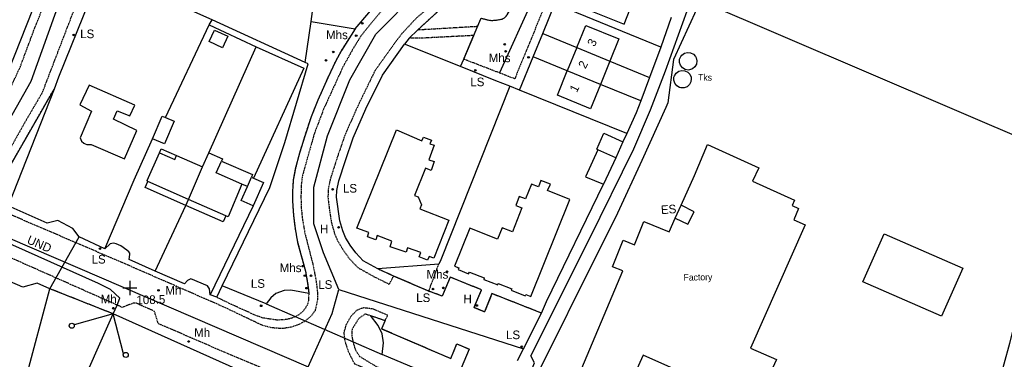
# Model space of a CAD drawing. Header units: metres. Extents: x 611948 to 1225781, y 656699 to 1316021.
# Tile 143 of 169: x 613967 to 614196, y 658611 to 658690. Entities that reach past the tile are written whole.
import ezdxf

# ---------------------------------------------------------------- set-up
doc = ezdxf.new("R2010")
doc.units = ezdxf.units.M
doc.linetypes.add('4696-13$0$PECK', pattern=[0.2, 0.1, -0.1])
for name, color, linetype in [('4696-13$0$BDY_SYM', 253, 'Continuous'), ('4696-13$0$BLD_INN_W', 253, 'Continuous'), ('4696-13$0$BLD_OTL_P', 253, 'Continuous'), ('4696-13$0$BLD_OTL_S', 253, 'Continuous'), ('4696-13$0$GEN_LIN_D', 253, 'Continuous'), ('4696-13$0$GEN_PCK_D', 253, '4696-13$0$PECK'), ('4696-13$0$HT_CTRL', 253, 'Continuous'), ('4696-13$0$MUNICIPAL', 253, 'Continuous'), ('4696-13$0$OTHER_SYM', 253, 'Continuous'), ('4696-13$0$PARISH', 253, 'Continuous'), ('4696-13$0$POLE_SYMB', 253, 'Continuous'), ('4696-13$0$ROADS', 253, 'Continuous'), ('4696-13$0$ROADS_CTR', 253, 'Continuous'), ('4696-13$0$ROADS_PCK', 253, '4696-13$0$PECK'), ('4696-13$0$TEXT', 253, 'Continuous'), ('4696-13$0$TOWNLAND', 253, 'Continuous')]:
    doc.layers.add(name, color=color, linetype=linetype)
doc.styles.add('4696-13$0$STANDARD', font='txt')

# ---------------------------------------------------------------- blocks, each defined once
blk = doc.blocks.new('4696-13$0$13', base_point=(160450.170478, 242323.105036))
blk.add_circle((160450.170478, 242323.105036), 0.187958)
blk = doc.blocks.new('4696-13$0$44', base_point=(141.365186, 309.573129))
for p, q in [((148.348947, 316.096464), (141.361145, 309.556587)), ((141.361145, 309.556587), (147.90133, 302.797619))]:
    blk.add_line(p, q)
for centre in [(148.337847, 316.685942), (148.36005, 302.427234)]:
    blk.add_circle(centre, 0.589583)
blk = doc.blocks.new('4696-13$0$35', base_point=(150.27109, 306.896499))
for p, q in [((150.27109, 308.539432), (150.27109, 305.253567)), ((151.914023, 306.896499), (148.62816, 306.896499))]:
    blk.add_line(p, q)
blk = doc.blocks.new('4696-13')
at = {"layer": '4696-13$0$BLD_INN_W', "flags": 128}
for points in [[(614096.383, 658683.678), (614104.06, 658680.527)], [(614101.864, 658675.136), (614094.188, 658678.288)], [(613999.605, 658659.309), (614003.162, 658657.753), (614003.555, 658658.655)], [(614006.322, 658648.477), (614009.614, 658656.006)], [(614018.754, 658652.009), (614012.8, 658654.613), (614014.003, 658657.363)], [(614020.001, 658651.464), (614020.946, 658653.624)], [(614006.322, 658648.477), (613996.901, 658652.596)], [(614005.71, 658647.079), (614006.322, 658648.477)], [(614015.032, 658644.668), (614006.322, 658648.477)], [(614119.214, 658644.086), (614122.18, 658642.729), (614123.604, 658645.598), (614120.604, 658647.105)]]:
    blk.add_lwpolyline(points, dxfattribs=at)
at = {"layer": '4696-13$0$BLD_OTL_P', "flags": 128}
for points in [[(614014.003, 658657.363), (614021.208, 658654.21), (614020.946, 658653.624)], [(614005.71, 658647.079), (613996.289, 658651.199), (613996.901, 658652.596)], [(614015.032, 658644.668), (614014.372, 658643.291), (614005.71, 658647.079)]]:
    blk.add_lwpolyline(points, dxfattribs=at)
at = {"layer": '4696-13$0$BLD_OTL_S', "flags": 128}
for points in [[(614101.836, 658697.663), (614099.668, 658692.171), (614107.357, 658689.135), (614109.444, 658694.423)], [(614014.269, 658683.619), (614011.147, 658685.061), (614012.386, 658687.741), (614015.507, 658686.297), (614014.269, 658683.619)], [(614096.383, 658683.678), (614098.48, 658688.827), (614106.165, 658685.698), (614104.06, 658680.527)], [(614096.383, 658683.678), (614094.188, 658678.288)], [(614096.383, 658683.678), (614104.06, 658680.527)], [(614104.06, 658680.527), (614101.864, 658675.136)], [(614124.253, 658680.571), (614124.148, 658679.853), (614123.797, 658679.218), (614123.245, 658678.747), (614122.563, 658678.5), (614122.199, 658678.471), (614121.487, 658678.609), (614120.869, 658678.988), (614120.423, 658679.561), (614120.206, 658680.253), (614120.247, 658680.978), (614120.54, 658681.642), (614120.77, 658681.924), (614121.362, 658682.343), (614122.064, 658682.528), (614122.785, 658682.455), (614123.436, 658682.133), (614123.931, 658681.603), (614124.1, 658681.28), (614124.253, 658680.571)], [(614101.864, 658675.136), (614099.569, 658669.498), (614091.883, 658672.628), (614094.188, 658678.288)], [(614101.864, 658675.136), (614094.188, 658678.288)], [(614122.894, 658676.803), (614122.942, 658676.442), (614122.844, 658675.722), (614122.499, 658675.083), (614121.951, 658674.606), (614121.271, 658674.352), (614120.545, 658674.353), (614120.194, 658674.45), (614119.571, 658674.824), (614119.12, 658675.392), (614118.896, 658676.083), (614118.93, 658676.808), (614119.043, 658677.154), (614119.443, 658677.76), (614120.031, 658678.186), (614120.731, 658678.378), (614121.454, 658678.312), (614122.108, 658677.996), (614122.609, 658677.471), (614122.894, 658676.803)], [(613993.912, 658670.316), (613983.304, 658674.94), (613981.147, 658670.367), (613983.877, 658668.961), (613981.229, 658662.724), (613981.554, 658661.966), (613982.076, 658661.509), (613982.397, 658661.371), (613982.778, 658661.233), (613983.799, 658661.219), (613991.499, 658657.879), (613994.383, 658664.477), (613988.989, 658667.048), (613989.837, 658668.993), (613992.745, 658667.869), (613993.912, 658670.316)], [(613997.969, 658662.554), (614000.229, 658667.804), (614001.036, 658667.456)], [(614001.036, 658667.456), (614003.056, 658666.586), (614000.795, 658661.338), (613997.969, 658662.554)], [(614045.387, 658641.798), (614054.557, 658664.568), (614060.473, 658662.06), (614060.808, 658662.916), (614062.666, 658662.246), (614062.318, 658661.343), (614063.295, 658661.036), (614062.046, 658657.675), (614063.306, 658657.266), (614062.595, 658655.203), (614061.336, 658655.736), (614058.744, 658649.394), (614059.643, 658649.066), (614060.385, 658647.225), (614060, 658646.325), (614066.731, 658643.637), (614063.255, 658634.816), (614062.133, 658635.228), (614061.803, 658634.392), (614059.834, 658635.133), (614060.213, 658636.195), (614057.15, 658637.254), (614056.804, 658636.228), (614053.1, 658637.514), (614053.469, 658638.79), (614050.121, 658640.077), (614049.779, 658639.095), (614047.826, 658639.776), (614048.14, 658640.838), (614045.387, 658641.798)], [(614101.281, 658659.969), (614101.016, 658660.086), (614102.659, 658663.801), (614107.107, 658661.834)], [(613999.605, 658659.309), (614000, 658660.211), (614003.555, 658658.655)], [(614120.604, 658647.105), (614123.664, 658653.991), (614126.712, 658661.213), (614138.572, 658655.813), (614137.154, 658652.699), (614146.884, 658648.327), (614146.309, 658647.032), (614147.844, 658646.35), (614146.692, 658643.757), (614149.356, 658642.573), (614136.663, 658614.013), (614142.668, 658611.345), (614137.865, 658600.764), (614111.787, 658612.333), (614106.969, 658601.763), (614096.292, 658606.429), (614107.05, 658631.878), (614104.701, 658632.821), (614107.184, 658638.996), (614109.773, 658637.955), (614111.941, 658643.345), (614117.791, 658640.993), (614119.214, 658644.086)], [(614105.414, 658658.143), (614101.281, 658659.969)], [(614107.107, 658661.834), (614105.414, 658658.143)], [(613996.901, 658652.596), (613996.77, 658652.825), (613999.605, 658659.309)], [(614003.555, 658658.655), (614009.614, 658656.006)], [(614009.614, 658656.006), (614011.032, 658659.247)], [(614011.032, 658659.247), (614014.218, 658657.854), (614014.003, 658657.363)], [(614006.322, 658648.477), (614009.614, 658656.006)], [(614020.946, 658653.624), (614021.384, 658653.433)], [(614021.384, 658653.433), (614023.73, 658652.406), (614021.371, 658647.012)], [(614018.754, 658652.009), (614015.523, 658644.453), (614015.032, 658644.668)], [(614021.371, 658647.012), (614018.532, 658648.252), (614020.001, 658651.464)], [(614020.001, 658651.464), (614018.754, 658652.009)], [(614078.195, 658628.955), (614081.307, 658627.712), (614081.195, 658627.431), (614084.453, 658626.099), (614084.544, 658626.418), (614085.771, 658625.928), (614094.779, 658648.473), (614089.635, 658650.529), (614090.263, 658652.006), (614088.092, 658652.868), (614087.487, 658651.386), (614085.872, 658652.032), (614084.501, 658648.601), (614083.065, 658649.118), (614082.253, 658647.046), (614083.663, 658646.504), (614081.45, 658640.97), (614079.098, 658641.912), (614078.013, 658639.246), (614071.592, 658641.813), (614068.07, 658633), (614069.056, 658632.607), (614068.89, 658632.194), (614071.317, 658631.216), (614071.48, 658631.638), (614074.947, 658630.253), (614074.82, 658629.934), (614078.093, 658628.661), (614078.195, 658628.955)], [(614005.71, 658647.079), (614006.322, 658648.477)], [(614119.214, 658644.086), (614120.604, 658647.105)], [(614181.004, 658621.38), (614162.762, 658629.342), (614167.638, 658640.514), (614185.881, 658632.552), (614181.004, 658621.38)]]:
    blk.add_lwpolyline(points, dxfattribs=at)
at = {"layer": '4696-13$0$GEN_LIN_D', "flags": 128}
for points in [[(614081.969, 658599.204), (614083.902, 658603.689), (614086.585, 658610.565), (614085.716, 658612.201), (614099.173, 658639.062), (614109.62, 658660.185), (614113.473, 658669.229), (614116.984, 658678.271), (614122.994, 658695.029), (614127.008, 658707.274), (614130.946, 658718.919), (614134.802, 658730.724), (614151.796, 658783.891), (614159.766, 658782.535), (614183.239, 658777.762)], [(614059.453, 658687.735), (614065.936, 658693.649), (614068.998, 658697.671), (614071.438, 658701.57), (614073.738, 658705.573), (614075.091, 658708.399), (614075.997, 658710.499), (614076.786, 658712.683), (614078.266, 658718.66), (614079.057, 658721.083)], [(614073.389, 658688.548), (614074.224, 658690.48), (614075.648, 658690.116), (614076.658, 658689.96), (614078.072, 658690.097), (614079.081, 658690.289), (614079.666, 658690.604), (614080.247, 658691.261), (614081.123, 658692.76), (614088.019, 658709.392), (614088.946, 658711.966), (614089.211, 658713.749), (614089.039, 658715.714), (614088.446, 658717.343), (614087.627, 658718.422), (614086.177, 658719.458), (614083.895, 658720.644), (614082.038, 658721.28), (614080.838, 658721.38), (614079.057, 658721.083)], [(614044.998, 658688.021), (614048.188, 658691.734), (614050.148, 658694.21), (614052.951, 658696.957), (614056.254, 658699.968), (614058.546, 658702.523), (614060.676, 658705.424), (614063.124, 658709.092), (614064.921, 658712.579), (614065.971, 658715.519)], [(614034.76, 658689.736), (614037.212, 658707.833)], [(613975.158, 658705.369), (613972.98, 658699.501), (613964.616, 658678.356)], [(613985.994, 658701.642), (613983.356, 658694.58), (613976.22, 658676.841), (613975.165, 658674.057)], [(614011.85, 658690.117), (613985.994, 658701.642)], [(614174.715, 658558.572), (614184.6, 658580.193), (614188.47, 658589.516), (614192.889, 658600.783), (614196.831, 658615.169), (614199.085, 658623.944), (614200.336, 658629.213), (614200.706, 658631.175), (614201.788, 658638.003), (614203.283, 658660.938), (614124.937, 658694.539), (614124.128, 658692.534), (614118.849, 658680.922), (614117.485, 658670.892), (614117.01, 658669.788), (614111.456, 658657.495), (614105.801, 658645.281), (614082.69, 658598.903)], [(614088.48, 658686.923), (614091.316, 658693.826)], [(614115.848, 658683.742), (614091.316, 658693.826)], [(614011.135, 658688.916), (614011.85, 658690.117)], [(614033.375, 658680.247), (614011.85, 658690.117)], [(614033.375, 658680.247), (614034.76, 658689.736)], [(614034.76, 658689.736), (614044.998, 658688.021)], [(614118.264, 658690.667), (614115.848, 658683.742)], [(614001.036, 658667.456), (614011.135, 658688.916)], [(614011.135, 658688.916), (614022.045, 658683.874)], [(614059.453, 658687.735), (614057.526, 658685.819)], [(614059.453, 658687.735), (614057.526, 658685.819)], [(614072.493, 658686.473), (614073.389, 658688.548)], [(614072.493, 658686.473), (614073.389, 658688.548)], [(614057.526, 658685.819), (614056.437, 658684.441)], [(614070.16, 658680.996), (614072.493, 658686.473)], [(614086.267, 658681.539), (614088.48, 658686.923)], [(614088.48, 658686.923), (614096.383, 658683.678)], [(614011.032, 658659.247), (614022.045, 658683.874)], [(614022.045, 658683.874), (614033.076, 658678.873), (614021.384, 658653.433)], [(614050.275, 658632.347), (614046.863, 658634.267), (614045.131, 658636.078), (614043.86, 658637.87), (614042.788, 658639.666), (614042.118, 658641.183), (614041.444, 658643.54), (614040.69, 658648.979), (614040.72, 658650.501), (614041.187, 658652.745), (614042.718, 658657.518), (614044.507, 658662.733), (614047.507, 658669.456), (614051.319, 658677.305), (614056.437, 658684.441)], [(614069.423, 658679.265), (614056.437, 658684.441)], [(614069.423, 658679.265), (614056.437, 658684.441)], [(614115.848, 658683.742), (614113.246, 658676.757)], [(614069.423, 658679.265), (614070.16, 658680.996)], [(614083.091, 658673.808), (614086.267, 658681.539)], [(614094.188, 658678.288), (614086.267, 658681.539)], [(614104.06, 658680.527), (614113.246, 658676.757)], [(614014.177, 658628.428), (614025.232, 658651.234), (614028.667, 658661.631), (614034.063, 658679.868), (614033.375, 658680.247)], [(614077.635, 658675.992), (614069.423, 658679.265)], [(614080.866, 658674.704), (614077.635, 658675.992)], [(614113.246, 658676.757), (614111.212, 658671.299)], [(613975.165, 658674.057), (613964.543, 658646.957)], [(614080.866, 658674.704), (614064.848, 658634.457), (614064.374, 658633.433)], [(614083.091, 658673.808), (614080.866, 658674.704)], [(614107.997, 658663.774), (614083.091, 658673.808)], [(614111.212, 658671.299), (614101.864, 658675.136)], [(614111.212, 658671.299), (614110.191, 658668.559), (614107.997, 658663.774)], [(613986.912, 658637.048), (613993.787, 658653.05), (613997.969, 658662.554)], [(614107.997, 658663.774), (614107.107, 658661.834)], [(614101.281, 658659.969), (614098.44, 658653.705), (614102.602, 658652.012)], [(614105.414, 658658.143), (614102.602, 658652.012)], [(614088.171, 658622.132), (614089.376, 658624.801), (614102.602, 658652.012)], [(613981.014, 658639.816), (613979.504, 658641.749), (613976.013, 658643.55), (613973.575, 658642.977), (613964.543, 658646.957)], [(613998.624, 658631.871), (614005.71, 658647.079)], [(614021.371, 658647.012), (614011.377, 658626.359)], [(613986.912, 658637.048), (613981.014, 658639.816)], [(613974.159, 658627.776), (613971.25, 658629.061), (613967.895, 658628.122), (613961.859, 658630.749), (613960.621, 658633.984), (613952.719, 658637.582)], [(613998.624, 658631.871), (613992.627, 658634.518), (613992.781, 658635.72), (613992.719, 658636), (613992.538, 658636.299), (613992.075, 658636.736), (613990.669, 658637.689), (613989.586, 658638.184), (613989.066, 658638.321), (613988.586, 658638.278), (613988.166, 658638.136), (613986.912, 658637.048)], [(614064.374, 658633.433), (614050.275, 658632.347)], [(614011.377, 658626.359), (614011.21, 658627.738), (614010.746, 658628.456), (614006.876, 658630.075), (614006.138, 658629.671), (614005.422, 658628.867), (613998.624, 658631.871)], [(614012.911, 658625.777), (614014.177, 658628.428)], [(614024.336, 658624.282), (614014.177, 658628.428)], [(613971.338, 658605.774), (613968.67, 658607.179), (613974.159, 658627.776)], [(614012.911, 658625.777), (614011.377, 658626.359)], [(614034.234, 658626.629), (614030.079, 658627.459), (614028.499, 658627.329), (614026.602, 658626.637), (614025.408, 658625.689), (614024.336, 658624.282)], [(613980.022, 658601.921), (613988.875, 658621.934)], [(614020.301, 658607.862), (613988.875, 658621.934)], [(614051.298, 658612.519), (614051.541, 658615.242), (614051.228, 658617.342), (614050.356, 658619.277), (614048.59, 658621.538)], [(614084.002, 658613.798), (614088.171, 658622.132)], [(614067.927, 658605.455), (614051.298, 658612.519)], [(614082.657, 658611.11), (614084.002, 658613.798)]]:
    blk.add_lwpolyline(points, dxfattribs=at)
at = {"layer": '4696-13$0$GEN_PCK_D', "flags": 128}
for points in [[(614059.453, 658687.735), (614065.936, 658693.649), (614068.998, 658697.671), (614071.438, 658701.57), (614073.738, 658705.573), (614075.091, 658708.399), (614075.997, 658710.499), (614076.786, 658712.683), (614078.266, 658718.66), (614079.057, 658721.083)], [(614073.389, 658688.548), (614074.224, 658690.48), (614075.648, 658690.116), (614076.658, 658689.96), (614078.072, 658690.097), (614079.081, 658690.289), (614079.666, 658690.604), (614080.247, 658691.261), (614081.123, 658692.76), (614088.019, 658709.392), (614088.946, 658711.966), (614089.211, 658713.749), (614089.039, 658715.714), (614088.446, 658717.343), (614087.627, 658718.422), (614086.177, 658719.458), (614083.895, 658720.644), (614082.038, 658721.28), (614080.838, 658721.38), (614079.057, 658721.083)], [(614044.998, 658688.021), (614041.806, 658683.01), (614040.408, 658680.412), (614038.637, 658676.667), (614036.359, 658671.476), (614034.774, 658667.608), (614033.289, 658663.154), (614032.081, 658659.193), (614031.117, 658655.483), (614030.642, 658653.01), (614030.46, 658650.235), (614030.463, 658648.145), (614030.69, 658644.765), (614031.056, 658641.742), (614031.66, 658638.479), (614033.493, 658631.819), (614033.977, 658629.001), (614034.205, 658627.392), (614034.234, 658626.629)], [(614073.389, 658688.548), (614059.453, 658687.735)], [(614057.526, 658685.819), (614056.437, 658684.441)], [(614072.493, 658686.473), (614059.877, 658685.823), (614057.526, 658685.819)], [(614070.16, 658680.996), (614072.493, 658686.473)], [(614069.423, 658679.265), (614070.16, 658680.996)], [(613962.658, 658649.755), (613962.452, 658651.05), (613963.732, 658654.132), (613975.165, 658674.057)], [(614062.052, 658627.195), (614064.374, 658633.433)], [(614053.922, 658630.706), (614050.275, 658632.347)], [(614062.052, 658627.195), (614053.922, 658630.706)], [(614088.171, 658622.132), (614076.719, 658626.625), (614075.026, 658622.372), (614072.558, 658623.377), (614074.314, 658627.511), (614067.054, 658630.428), (614065.199, 658626.074), (614062.052, 658627.195)], [(613988.875, 658621.934), (613974.159, 658627.776)], [(614034.234, 658626.629), (614034.158, 658625.001), (614033.944, 658624.131), (614033.513, 658623.386), (614032.764, 658622.435), (614031.821, 658621.667), (614030.439, 658620.981), (614029.173, 658620.659), (614028.215, 658620.536), (614026.771, 658620.501), (614023.519, 658620.994), (614021.727, 658621.669), (614016.041, 658624.249), (614012.911, 658625.777)], [(614081.005, 658596.603), (614050.11, 658609.587), (614046.039, 658612.046), (614045.129, 658613.521), (614044.578, 658615.319), (614044.269, 658616.958), (614044.359, 658618.48), (614045.904, 658620.931), (614047.339, 658621.961), (614048.59, 658621.538)], [(614048.59, 658621.538), (614051.942, 658620.403)], [(614051.942, 658620.403), (614051.121, 658618.502), (614067.169, 658611.595), (614068.569, 658614.966), (614071.438, 658613.764), (614067.927, 658605.455)]]:
    blk.add_lwpolyline(points, dxfattribs=at)
at = {"layer": '4696-13$0$MUNICIPAL', "flags": 128}
blk.add_lwpolyline([(614081.969, 658599.204), (614083.902, 658603.689), (614086.585, 658610.565), (614085.716, 658612.201), (614099.173, 658639.062), (614109.62, 658660.185), (614113.473, 658669.229), (614116.984, 658678.271), (614122.994, 658695.029), (614127.008, 658707.274), (614130.946, 658718.919), (614134.802, 658730.724), (614151.796, 658783.891), (614159.766, 658782.535), (614183.239, 658777.762)], dxfattribs=at)
at = {"layer": '4696-13$0$PARISH', "flags": 128}
blk.add_lwpolyline([(614081.969, 658599.204), (614083.902, 658603.689), (614086.585, 658610.565), (614085.716, 658612.201), (614099.173, 658639.062), (614109.62, 658660.185), (614113.473, 658669.229), (614116.984, 658678.271), (614122.994, 658695.029), (614127.008, 658707.274), (614130.946, 658718.919), (614134.802, 658730.724), (614151.796, 658783.891), (614159.766, 658782.535), (614183.239, 658777.762)], dxfattribs=at)
at = {"layer": '4696-13$0$ROADS', "flags": 128}
for points in [[(614059.453, 658687.735), (614065.936, 658693.649), (614068.998, 658697.671), (614071.438, 658701.57), (614073.738, 658705.573), (614075.091, 658708.399), (614075.997, 658710.499), (614076.786, 658712.683), (614078.266, 658718.66), (614079.057, 658721.083)], [(614073.389, 658688.548), (614074.224, 658690.48), (614075.648, 658690.116), (614076.658, 658689.96), (614078.072, 658690.097), (614079.081, 658690.289), (614079.666, 658690.604), (614080.247, 658691.261), (614081.123, 658692.76), (614088.019, 658709.392), (614088.946, 658711.966), (614089.211, 658713.749), (614089.039, 658715.714), (614088.446, 658717.343), (614087.627, 658718.422), (614086.177, 658719.458), (614083.895, 658720.644), (614082.038, 658721.28), (614080.838, 658721.38), (614079.057, 658721.083)], [(614044.998, 658688.021), (614048.188, 658691.734), (614050.148, 658694.21), (614052.951, 658696.957), (614056.254, 658699.968), (614058.546, 658702.523), (614060.676, 658705.424), (614063.124, 658709.092), (614064.921, 658712.579), (614065.971, 658715.519)], [(613975.158, 658705.369), (613972.98, 658699.501), (613964.616, 658678.356)], [(613985.994, 658701.642), (613983.356, 658694.58), (613976.22, 658676.841), (613975.165, 658674.057)], [(614088.48, 658686.923), (614091.316, 658693.826)], [(614044.998, 658688.021), (614041.806, 658683.01), (614040.408, 658680.412), (614038.637, 658676.667), (614036.359, 658671.476), (614034.774, 658667.608), (614033.289, 658663.154), (614032.081, 658659.193), (614031.117, 658655.483), (614030.642, 658653.01), (614030.46, 658650.235), (614030.463, 658648.145), (614030.69, 658644.765), (614031.056, 658641.742), (614031.66, 658638.479), (614033.493, 658631.819), (614033.977, 658629.001), (614034.205, 658627.392), (614034.234, 658626.629)], [(614059.453, 658687.735), (614057.526, 658685.819)], [(614072.493, 658686.473), (614073.389, 658688.548)], [(614057.526, 658685.819), (614056.437, 658684.441)], [(614070.16, 658680.996), (614072.493, 658686.473)], [(614086.267, 658681.539), (614088.48, 658686.923)], [(614050.275, 658632.347), (614046.863, 658634.267), (614045.131, 658636.078), (614043.86, 658637.87), (614042.788, 658639.666), (614042.118, 658641.183), (614041.444, 658643.54), (614040.69, 658648.979), (614040.72, 658650.501), (614041.187, 658652.745), (614042.718, 658657.518), (614044.507, 658662.733), (614047.507, 658669.456), (614051.319, 658677.305), (614056.437, 658684.441)], [(614069.423, 658679.265), (614070.16, 658680.996)], [(614083.091, 658673.808), (614086.267, 658681.539)], [(614077.635, 658675.992), (614069.423, 658679.265)], [(614080.866, 658674.704), (614077.635, 658675.992)], [(613962.658, 658649.755), (613962.452, 658651.05), (613963.732, 658654.132), (613975.165, 658674.057)], [(614083.091, 658673.808), (614080.866, 658674.704)], [(613981.014, 658639.816), (613979.504, 658641.749), (613976.013, 658643.55), (613973.575, 658642.977), (613964.543, 658646.957)], [(613974.159, 658627.776), (613981.014, 658639.816)], [(613986.912, 658637.048), (613981.014, 658639.816)], [(613974.159, 658627.776), (613971.25, 658629.061), (613967.895, 658628.122), (613961.859, 658630.749), (613960.621, 658633.984), (613952.719, 658637.582)], [(613998.624, 658631.871), (613992.627, 658634.518), (613992.781, 658635.72), (613992.719, 658636), (613992.538, 658636.299), (613992.075, 658636.736), (613990.669, 658637.689), (613989.586, 658638.184), (613989.066, 658638.321), (613988.586, 658638.278), (613988.166, 658638.136), (613986.912, 658637.048)], [(614011.377, 658626.359), (614011.21, 658627.738), (614010.746, 658628.456), (614006.876, 658630.075), (614006.138, 658629.671), (614005.422, 658628.867), (613998.624, 658631.871)], [(614053.922, 658630.706), (614050.275, 658632.347)], [(614062.052, 658627.195), (614053.922, 658630.706)], [(614088.171, 658622.132), (614076.719, 658626.625), (614075.026, 658622.372), (614072.558, 658623.377), (614074.314, 658627.511), (614067.054, 658630.428), (614065.199, 658626.074), (614062.052, 658627.195)], [(614012.911, 658625.777), (614014.177, 658628.428)], [(614024.336, 658624.282), (614014.177, 658628.428)], [(613988.875, 658621.934), (613974.159, 658627.776)], [(614012.911, 658625.777), (614011.377, 658626.359)], [(614034.234, 658626.629), (614030.079, 658627.459), (614028.499, 658627.329), (614026.602, 658626.637), (614025.408, 658625.689), (614024.336, 658624.282)], [(614024.336, 658624.282), (614051.298, 658612.519)], [(614024.336, 658624.282), (614051.298, 658612.519)], [(614020.301, 658607.862), (613988.875, 658621.934)], [(614048.59, 658621.538), (614051.942, 658620.403)], [(614051.298, 658612.519), (614051.541, 658615.242), (614051.228, 658617.342), (614050.356, 658619.277), (614048.59, 658621.538)], [(614084.002, 658613.798), (614088.171, 658622.132)], [(614051.942, 658620.403), (614051.121, 658618.502), (614067.169, 658611.595), (614068.569, 658614.966), (614071.438, 658613.764), (614067.927, 658605.455)], [(614067.927, 658605.455), (614051.298, 658612.519)], [(614082.657, 658611.11), (614084.002, 658613.798)]]:
    blk.add_lwpolyline(points, dxfattribs=at)
at = {"layer": '4696-13$0$ROADS_CTR', "flags": 128}
for points in [[(613953.782, 658644.223), (613963.092, 658663.833), (613969.84, 658675.923), (613977.905, 658698.369), (613982.076, 658706.42), (613986.177, 658709.728), (614000.309, 658718.361), (614007.244, 658726.229), (614010.043, 658732.951), (614013.178, 658753.585), (614015.067, 658774.812), (614012.275, 658783.221), (614009.624, 658787.948)], [(614041.186, 658627.56), (614037.659, 658636.098), (614035.432, 658642.78), (614035.432, 658651.318), (614038.587, 658663.197), (614043.785, 658676.189), (614049.754, 658686.747), (614059.6, 658696.761), (614063.802, 658700.845), (614068.675, 658707.953), (614075.936, 658726.104)], [(614075.936, 658726.104), (614092.932, 658718.681), (614093.784, 658711.583), (614078.455, 658677.8)], [(613953.782, 658644.223), (614034.1, 658609.63)], [(614034.1, 658609.63), (614039.701, 658621.992), (614041.186, 658627.56)], [(614041.186, 658627.56), (614084.002, 658613.798)]]:
    blk.add_lwpolyline(points, dxfattribs=at)
at = {"layer": '4696-13$0$ROADS_PCK', "flags": 128}
for points in [[(613968.301, 658843.115), (613965.952, 658826.188), (613963.475, 658807.089), (613960.047, 658782.683), (613958.054, 658766.948), (613956.075, 658755.514), (613946.102, 658746.416), (613938.007, 658737.81), (613935.362, 658734.715), (613933.496, 658732.263), (613930.578, 658727.986), (613929.905, 658726.823), (613929.352, 658725.479), (613928.781, 658723.795), (613928.566, 658722.834), (613926.95, 658714.663), (613925.033, 658703.129), (613922.717, 658687.592), (613921.271, 658673.94), (613921.123, 658671.739), (613921.573, 658669.841), (613922.689, 658667.066), (613923.273, 658666.289), (613925.084, 658664.438), (613925.827, 658663.902), (613943.134, 658656.375), (613950.344, 658653.801), (613951.458, 658653.757), (613952.719, 658654.18), (613953.785, 658655.125), (613955.385, 658657.594), (613965.101, 658674.416), (613967.327, 658679.199), (613970.351, 658687.317), (613976.976, 658704.089), (613978.109, 658706.706), (613979.203, 658708.872), (613980.633, 658710.317), (613981.608, 658711.137), (613983.318, 658712.039)], [(614086.506, 658843.115), (614088.541, 658808.874), (614088.535, 658794.099), (614088.048, 658783.901), (614086.531, 658776.888), (614080.928, 658763.736), (614073.902, 658744.546), (614071.577, 658729.68), (614071.108, 658727.853), (614070.258, 658723.18), (614069.281, 658719.47), (614067.361, 658713.425), (614066.37, 658711.036), (614065.143, 658708.66), (614063.486, 658705.886), (614061.962, 658703.519), (614060.077, 658701.026), (614058.625, 658699.378), (614057.491, 658698.258), (614054.774, 658695.806), (614051.415, 658692.519), (614048.841, 658689.51), (614046.241, 658686.219), (614044.528, 658683.441), (614042.164, 658679.191), (614037.657, 658669.357), (614035.486, 658663.62), (614032.76, 658653.945), (614032.51, 658651.95), (614032.425, 658649.247), (614032.478, 658646.628), (614032.73, 658644.115), (614033.341, 658640.628), (614035.31, 658632.925), (614035.991, 658629.23), (614036.228, 658627.037), (614036.246, 658625.08), (614035.702, 658622.678), (614034.802, 658621.459), (614033.192, 658620.117), (614031.792, 658619.42), (614030.224, 658618.863), (614028.383, 658618.56), (614026.851, 658618.589), (614025.45, 658618.743), (614023.406, 658619.299), (614014.473, 658623.555), (613992.595, 658633.118), (613962.242, 658646.158), (613961.137, 658647.886), (613960.412, 658649.652), (613960.228, 658651.504), (613961.197, 658653.761), (613964.598, 658659.506), (613968.475, 658666.433), (613972.477, 658673.269), (613979.986, 658692.838), (613984.505, 658704.073), (613985.322, 658705.199), (613993.907, 658709.668), (613998.67, 658712.419), (614005.883, 658718.55), (614006.717, 658719.569), (614008.356, 658722.486), (614011.173, 658727.03), (614012.669, 658730.147), (614013.21, 658733), (614014.619, 658741.525), (614017.771, 658764.827), (614018.5, 658771.363), (614017.111, 658778.003), (614016.234, 658783.508), (614015.338, 658786.352), (614013.331, 658792.009), (614011.409, 658797.126), (614009.867, 658802.635), (614008.508, 658808.395), (614006.777, 658815.091), (614004.49, 658821.81), (614003.673, 658825.553), (614002.302, 658834.852), (614002.124, 658840.137), (614002.257, 658843.115)], [(614128.725, 658823.951), (614129.027, 658828.113), (614135.35, 658828.024), (614140.961, 658827.701), (614145.696, 658826.728), (614149.643, 658824.034), (614151.833, 658821.806), (614153.784, 658818.98), (614154.704, 658815.919), (614155.065, 658812.475), (614155.059, 658803.856), (614153.723, 658797.69), (614151.667, 658792.081), (614147.646, 658784.526), (614144.765, 658780.19), (614143.466, 658778.454), (614141.928, 658777.075), (614140.93, 658776.343), (614138.892, 658775.298), (614136.902, 658774.478), (614131.864, 658772.801), (614130.38, 658772.574), (614128.339, 658772.409), (614126.956, 658772.384), (614125.212, 658772.505), (614115.35, 658773.434), (614107.107, 658773.362), (614100.453, 658773.161), (614098.584, 658772.957), (614096.17, 658772.361), (614093.072, 658770.374), (614092.334, 658769.645), (614089.655, 658766.237), (614087.642, 658761.816), (614085.047, 658755.361), (614081.405, 658744.365), (614079.71, 658737.92), (614079.572, 658736.217), (614079.676, 658734.555), (614080.128, 658733.063), (614081.718, 658731.096), (614083.61, 658729.018), (614086.393, 658727.204), (614094.477, 658722.645), (614096.677, 658720.854), (614097.979, 658717.814), (614097.051, 658713.08), (614082.007, 658676.432), (614078.455, 658677.8)], [(614079.057, 658721.083), (614078.755, 658721.023), (614077.539, 658720.335), (614076.869, 658719.69), (614076.412, 658718.856), (614075.961, 658717.863), (614074.596, 658712.97), (614073.877, 658710.944), (614072.453, 658707.732), (614070.442, 658703.918), (614067.715, 658699.531), (614066.144, 658697.253), (614064.879, 658695.621), (614061.432, 658692.368), (614059.167, 658690.485), (614055.938, 658687.021), (614054.814, 658685.609), (614049.594, 658678.332), (614045.694, 658670.3), (614042.644, 658663.466), (614040.82, 658658.148), (614039.251, 658653.255), (614038.725, 658650.726), (614038.689, 658648.882), (614038.983, 658646.371), (614039.488, 658643.11), (614040.233, 658640.501), (614041.008, 658638.746), (614042.183, 658636.778), (614043.585, 658634.801), (614045.623, 658632.671), (614049.294, 658630.604), (614052.914, 658628.81), (614053.922, 658630.706)], [(614078.455, 658677.8), (614070.16, 658680.996)], [(613989.771, 658623.982), (613961.782, 658636.428)], [(613990.967, 658623.445), (613989.771, 658623.982)], [(614148.682, 658556.083), (614126.152, 658564.962), (614097.242, 658577), (614096.108, 658579.739), (614091.609, 658581.726), (614088.917, 658580.686), (614042.277, 658601.502), (614041.006, 658604.244), (614036.867, 658606.043), (614036.445, 658606.035), (614034.004, 658604.952), (614017.762, 658611.708), (613999.329, 658619.688), (613998.484, 658622.409), (613998.252, 658622.618), (613994.148, 658624.449), (613993.576, 658624.419), (613990.967, 658623.445)], [(614080.258, 658595.207), (614044.884, 658610.301), (614043.512, 658613.031), (614042.656, 658615.687), (614042.424, 658617.548), (614042.953, 658619.452), (614044.041, 658621.4), (614045.372, 658622.77), (614046.969, 658623.42), (614049.092, 658623.133), (614052.482, 658621.652), (614051.942, 658620.403)]]:
    blk.add_lwpolyline(points, dxfattribs=at)
at = {"layer": '4696-13$0$TOWNLAND', "flags": 128}
for points in [[(614081.969, 658599.204), (614083.902, 658603.689), (614086.585, 658610.565), (614085.716, 658612.201), (614099.173, 658639.062), (614109.62, 658660.185), (614113.473, 658669.229), (614116.984, 658678.271), (614122.994, 658695.029), (614127.008, 658707.274), (614130.946, 658718.919), (614134.802, 658730.724), (614151.796, 658783.891), (614159.766, 658782.535), (614183.239, 658777.762)], [(613989.771, 658623.982), (613990.455, 658625.544), (613988.284, 658627.593), (613985.455, 658628.978), (613957.398, 658641.508), (613954.514, 658642.253), (613953.648, 658640)], [(613988.875, 658621.934), (613989.771, 658623.982)], [(613980.022, 658601.921), (613988.875, 658621.934)]]:
    blk.add_lwpolyline(points, dxfattribs=at)
at = {"layer": '4696-13$0$BDY_SYM', "rotation": 241.5380000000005}
blk.add_blockref('4696-13$0$44', (613988.875, 658621.934), dxfattribs=at)
at = {"layer": '4696-13$0$HT_CTRL'}
blk.add_blockref('4696-13$0$35', (613992.735, 658627.914), dxfattribs=at)
at = {"layer": '4696-13$0$OTHER_SYM'}
for p in [(614045.237, 658686.427), (614039.926, 658682.661), (614079.68, 658684.43), (614079.882, 658682.817), (614038.249, 658680.704), (614085.201, 658681.412), (614041.153, 658641.978), (614032.826, 658633), (614033.339, 658630.781), (614034.759, 658630.771), (614066.291, 658631.736), (614065.464, 658627.963), (613999.388, 658627.374), (613988.929, 658623.245), (614073.211, 658623.88), (614006.375, 658615.528)]:
    blk.add_blockref('4696-13$0$13', p, dxfattribs=at)
at = {"layer": '4696-13$0$POLE_SYMB'}
for p in [(614046.652, 658689.309), (613979.738, 658686.611), (614072.861, 658678.403), (614039.779, 658650.815), (613985.811, 658637.062), (614033.714, 658627.893), (614063.068, 658627.682), (614023.199, 658623.814), (614083.618, 658614.318)]:
    blk.add_blockref('4696-13$0$13', p, dxfattribs=at)
at = {"layer": '4696-13$0$TOWNLAND', "rotation": 241.5380000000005}
blk.add_blockref('4696-13$0$44', (613988.875, 658621.934), dxfattribs=at)
at = {"layer": '4696-13$0$BLD_OTL_S', "style": '4696-13$0$STANDARD'}
for s, height, rotation, p in [('3', 2, 63.20001, (614100.492, 658683.739)), ('2', 2, 63.20001, (614098.408, 658678.628)), ('1', 2, 63.20001, (614096.398, 658673.12)), ('Factory', 1.5, 1.1, (614121.151, 658629.62))]:
    blk.add_text(s, height=height, rotation=rotation, dxfattribs=at).set_placement(p)
at = {"layer": '4696-13$0$HT_CTRL', "style": '4696-13$0$STANDARD'}
blk.add_text('108.5', height=2, rotation=1.5, dxfattribs=at).set_placement((613994.305, 658624.147))
at = {"layer": '4696-13$0$OTHER_SYM', "style": '4696-13$0$STANDARD'}
for s, p in [('Mhs', (614038.249, 658685.635)), ('Mhs', (614075.968, 658680.301)), ('H', (614036.849, 658640.632)), ('Mhs', (614027.49, 658631.617)), ('Mhs', (614061.546, 658630.105)), ('Mh', (614000.974, 658626.422)), ('H', (614070.114, 658624.397)), ('Mh', (614007.65, 658616.615))]:
    blk.add_text(s, height=2, rotation=-0.1, dxfattribs=at).set_placement(p)
blk.add_text('Mh', height=2, dxfattribs=at).set_placement((613985.986, 658624.365))
at = {"layer": '4696-13$0$POLE_SYMB', "style": '4696-13$0$STANDARD'}
for s, rotation, p in [('LS', -0.1, (613981.222, 658685.86)), ('LS', -0.1, (614071.697, 658674.721)), ('LS', -0.1, (614042.164, 658650.049)), ('ES', 4.5, (614115.985, 658645.036)), ('LS', -0.1, (613983.87, 658633.611)), ('LS', -0.1, (614020.813, 658627.982)), ('LS', -0.1, (614036.431, 658627.739)), ('LS', -0.1, (614059.144, 658624.687)), ('LS', -0.1, (614079.986, 658616.077))]:
    blk.add_text(s, height=2, rotation=rotation, dxfattribs=at).set_placement(p)
at = {"layer": '4696-13$0$TEXT', "style": '4696-13$0$STANDARD'}
blk.add_text('Tks', height=1.5, rotation=-1.7, dxfattribs=at).set_placement((614124.498, 658676.072))
at = {"layer": '4696-13$0$TOWNLAND', "style": '4696-13$0$STANDARD'}
blk.add_text('UND', height=2, rotation=-23.3, dxfattribs=at).set_placement((613968.719, 658638.369))
blk = doc.blocks.new('OS Mapping')
blk.add_blockref('4696-13', (0, 0))

msp = doc.modelspace()

# ---------------------------------------------------------------- block references
msp.add_blockref('OS Mapping', (0, 0))

doc.saveas('drawing.dxf')
